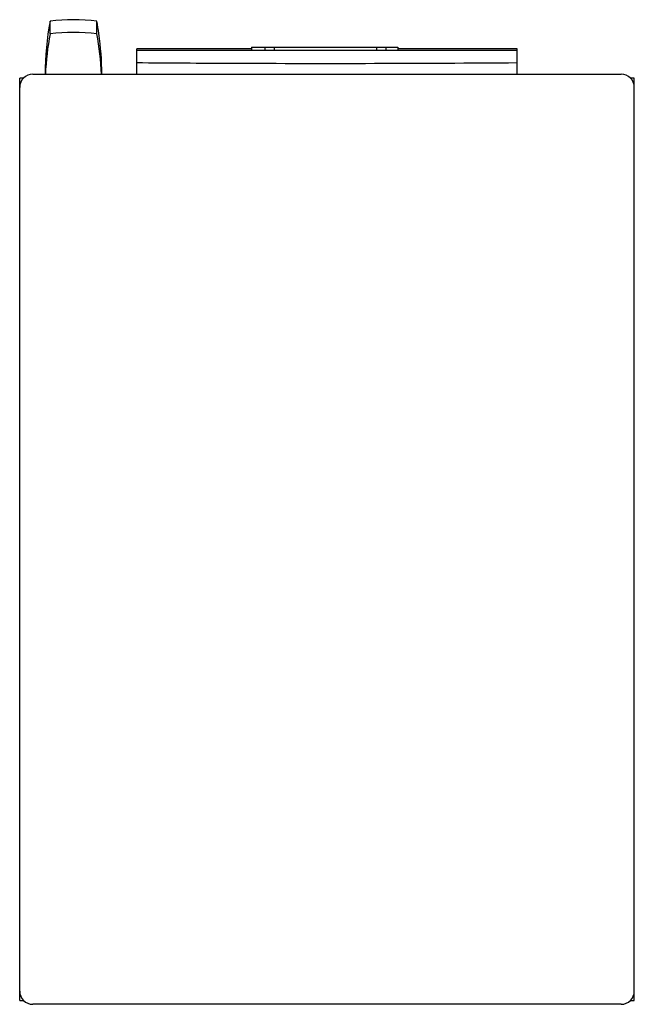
# Model space of a CAD drawing. Header units: millimetres. Extents: x 76 to 476, y 61 to 701.
import ezdxf

# ---------------------------------------------------------------- set-up
doc = ezdxf.new("R2010")
doc.units = ezdxf.units.MM
doc.header["$LTSCALE"] = 49.430318
doc.layers.get('0').update_dxf_attribs({"linetype": 'CONTINUOUS'})

msp = doc.modelspace()

# ---------------------------------------------------------------- linework, layer by layer
at = {"color": 7, "linetype": 'Continuous'}
for p, q in [((95.28, 700.25), (95.28, 700.26)), ((95.28, 691.99), (95.28, 700.25)), ((125.75, 691.99), (125.75, 700.26)), ((151.65, 681.29), (151.65, 682.29)), ((151.65, 665.79), (151.65, 681.29)), ((399.37, 681.29), (151.65, 681.29)), ((226.33, 683.29), (226.33, 681.29)), ((226.33, 683.29), (321.51, 683.29)), ((235.28, 681.29), (235.35, 683.29)), ((241.34, 681.29), (241.35, 683.29)), ((308, 681.29), (308.02, 683.29)), ((314.08, 681.29), (314.02, 683.29)), ((321.51, 683.29), (321.51, 681.29)), ((399.37, 665.79), (399.37, 682.29)), ((75.51, 63.29), (75.51, 663.29)), ((78.2, 663.29), (75.51, 663.29)), ((84.11, 665.79), (466.91, 665.79)), ((475.51, 663.29), (472.83, 663.29)), ((475.51, 63.29), (475.51, 663.29)), ((75.51, 63.29), (78.2, 63.29)), ((466.91, 60.79), (84.11, 60.79)), ((472.83, 63.29), (475.51, 63.29))]:
    msp.add_line(p, q, dxfattribs=at)
msp.add_lwpolyline([(399.37, 681.29), (316.9, 681.29), (234.12, 681.29), (151.65, 681.29)], dxfattribs=at)
for centre, radius, start, end in [((294.85, 663.99), 202.84, 169.70076, 179.4895), ((110.51, 580.42), 120.8, 82.75596, 97.24404), ((-73.31, 664.06), 202.32, 7.99243, 10.30649), ((287.09, 656.41), 195.08, 169.4888, 177.24079), ((110.51, 569.83), 123.11, 82.89396, 97.10604), ((-65.41, 656.48), 194.42, 2.74606, 10.52441), ((-73.8, 664), 202.82, 0.50789, 7.99024), ((84.11, 657.19), 8.6, 90, 180), ((466.91, 657.19), 8.6, 0, 90), ((84.11, 69.39), 8.6, 180, 270), ((466.91, 69.39), 8.6, 270, 360)]:
    msp.add_arc(centre, radius, start, end, dxfattribs=at)
for points, knots in [([(226.32, 682.29), (220.08, 682.29), (195.19, 682.29), (170.3, 682.29), (151.65, 682.29)], [0, 0, 0, 0, 0.250637, 1, 1, 1, 1]), ([(399.37, 682.29), (392.91, 682.29), (366.96, 682.29), (341, 682.29), (321.52, 682.29)], [0, 0, 0, 0, 0.249231, 1, 1, 1, 1]), ([(151.65, 673.3), (172.25, 673.14), (254.83, 672.64), (337.4, 672.81), (399.37, 673.3)], [0, 0, 0, 0, 0.249475, 1, 1, 1, 1])]:
    msp.add_open_spline(points, degree=3, knots=knots, dxfattribs=at)

doc.saveas('drawing.dxf')
